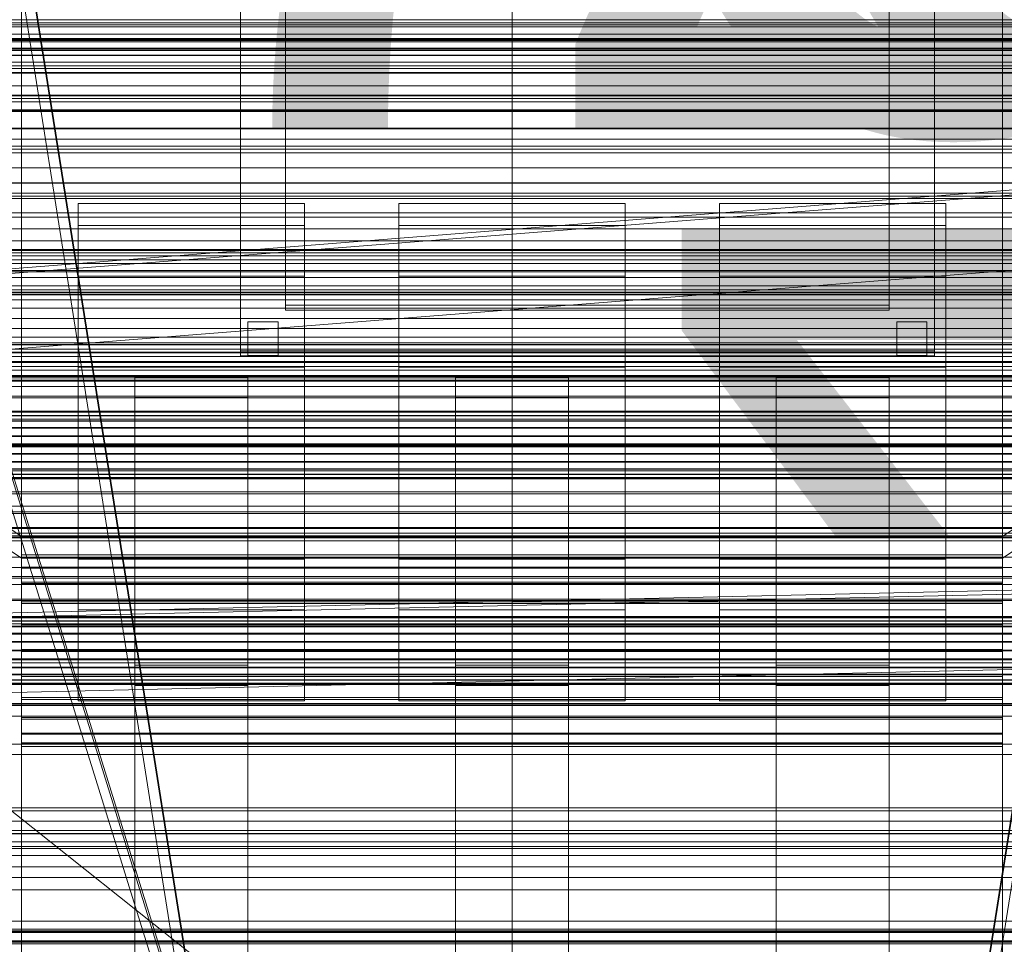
# Model space of a CAD drawing. Header units: millimetres. Extents: x -4738 to 65662, y -68080 to 6847.
# Tile 108 of 256: x -130 to 130, y -35416 to -35171. Entities that reach past the tile are written whole.
import ezdxf

# ---------------------------------------------------------------- set-up
doc = ezdxf.new("R2010")
doc.units = ezdxf.units.MM
for name, color, linetype, lineweight in [('COTAS_O', 1, 'Continuous', 0), ('COTAS_P', 1, 'Continuous', 0), ('frontal_bajante_movil', 7, 'Continuous', 0), ('frontal_briquetadora', 7, 'Continuous', 0), ('frontal_C01', 7, 'Continuous', 0), ('frontal_C02', 7, 'Continuous', 0), ('frontal_C03', 7, 'Continuous', 0), ('frontal_C04', 7, 'Continuous', 0), ('frontal_mix-C02', 7, 'Continuous', 0), ('frontal_secador', 7, 'Continuous', 0), ('frontal_tolva-C01', 7, 'Continuous', 0)]:
    doc.layers.add(name, color=color, linetype=linetype, lineweight=lineweight)
doc.dimstyles.new('R19_100', dxfattribs={"dimtxt": 250, "dimasz": 150, "dimexe": 150, "dimexo": 80, "dimgap": 100, "dimtad": 1, "dimtih": 1, "dimtoh": 1, "dimdsep": 46, "dimcen": 0.09, "dimadec": 0, "dimazin": 0, "dimtfac": 1, "dimtdec": 4, "dimtofl": 0, "dimtmove": 0, "dimatfit": 3, "dimfxl": 1, "dimtolj": 1, "dimtzin": 0, "dimarcsym": 0})

# ---------------------------------------------------------------- blocks, each defined once
blk = doc.blocks.new('DIM_R30_46')
at = {"layer": 'COTAS_P'}
for p, q in [((-4100, -35030), (-4219.91, -35921.98)), ((140, -35600), (20.09, -36491.98)), ((-4219.91, -35921.98), (-4065.25, -35897.36)), ((20.09, -36491.98), (-4219.91, -35921.98)), ((-4219.91, -35921.98), (-4077.24, -35986.56)), ((20.09, -36491.98), (-122.58, -36427.39)), ((20.09, -36491.98), (-134.57, -36516.59))]:
    blk.add_line(p, q, dxfattribs=at)
blk.add_text('4278.14 P', height=250, rotation=172.3434, dxfattribs=at).set_placement((-2113.24, -36306.08))
blk = doc.blocks.new('DIM_R30_54')
at = {"layer": 'COTAS_O'}
for p, q in [((-1480, -35300), (-1330, -35255)), ((490, -35300), (340, -35255)), ((-1480, -36000), (-1480, -35300)), ((-1480, -35300), (490, -35300)), ((-1480, -35300), (-1330, -35345)), ((490, -35300), (340, -35345)), ((490, -36000), (490, -35300))]:
    blk.add_line(p, q, dxfattribs=at)
blk.add_text('1970 O', height=250, dxfattribs=at).set_placement((-495, -35200))
blk = doc.blocks.new('DIM_R30_56')
at = {"layer": 'COTAS_O'}
for p, q in [((-1400, -35300), (-1250, -35255)), ((1400, -35300), (1250, -35255)), ((-1400, -36000), (-1400, -35300)), ((-1400, -35300), (1400, -35300)), ((-1400, -35300), (-1250, -35345)), ((1400, -35300), (1250, -35345)), ((1400, -36000), (1400, -35300))]:
    blk.add_line(p, q, dxfattribs=at)
blk.add_text('2800 O', height=250, dxfattribs=at).set_placement((0, -35200))
blk = doc.blocks.new('DIM_R30_57')
at = {"layer": 'COTAS_P'}
for p, q in [((-305, -34680), (395, -34680)), ((395, -34680), (350, -34830)), ((395, -36000), (395, -34680)), ((395, -34680), (440, -34830)), ((395, -36000), (350, -35850)), ((395, -36000), (440, -35850)), ((-305, -36000), (395, -36000))]:
    blk.add_line(p, q, dxfattribs=at)
blk.add_text('1320 P', height=250, rotation=90, dxfattribs=at).set_placement((295, -35340))
blk = doc.blocks.new('DIM_R30_58')
at = {"layer": 'COTAS_P'}
for p, q in [((-305, -35300), (-155, -35255)), ((345, -35300), (195, -35255)), ((-305, -36000), (-305, -35300)), ((-305, -35300), (345, -35300)), ((-305, -35300), (-155, -35345)), ((345, -35300), (195, -35345)), ((345, -36000), (345, -35300))]:
    blk.add_line(p, q, dxfattribs=at)
blk.add_text('650 P', height=250, dxfattribs=at).set_placement((20, -35200))

msp = doc.modelspace()

# ---------------------------------------------------------------- linework, layer by layer
at = {"layer": 'frontal_bajante_movil'}
for p, q in [((-168, -34903.359), (-80, -35460)), ((120, -35460), (208, -34903.359)), ((-82.939, -35460.565), (-170.939, -34903.924)), ((-168, -34904.675), (-80, -35461.315)), ((120, -35461.315), (208, -34904.675)), ((210.897, -34904.091), (122.897, -35460.731)), ((-72, -35129.419), (-72, -35258.837)), ((112, -35258.837), (112, -35129.419)), ((-72, -35260.153), (-72, -35130.734)), ((112, -35130.734), (112, -35260.153)), ((-60, -35138.888), (-60, -35246.737)), ((-60, -35248.052), (-60, -35140.203)), ((100, -35246.737), (100, -35138.888)), ((100, -35140.203), (100, -35248.052)), ((208, -35171.931), (-168, -35171.931)), ((-170.939, -35177.54), (-82.939, -35460.565)), ((-168, -35176.036), (208, -35176.036)), ((-80, -35460), (-168, -35176.975)), ((208, -35176.975), (-168, -35176.975)), ((-168, -35178.586), (208, -35178.586)), ((-80, -35461.611), (-168, -35178.586)), ((-60, -35246.737), (100, -35246.737)), ((-60, -35248.052), (-60, -35246.737)), ((100, -35248.052), (100, -35246.737)), ((100, -35248.052), (-60, -35248.052)), ((-70, -35251.165), (-70, -35258.355)), ((-62, -35251.165), (-70, -35251.165)), ((-70, -35252.919), (-70, -35251.165)), ((-70, -35252.919), (-62, -35252.919)), ((-70, -35260.109), (-70, -35252.919)), ((-62, -35258.355), (-62, -35251.165)), ((-62, -35251.165), (-62, -35252.919)), ((-62, -35252.919), (-62, -35260.109)), ((102, -35251.165), (102, -35258.355)), ((110, -35251.165), (102, -35251.165)), ((102, -35252.919), (102, -35251.165)), ((102, -35252.919), (110, -35252.919)), ((102, -35260.109), (102, -35252.919)), ((110, -35258.355), (110, -35251.165)), ((110, -35251.165), (110, -35252.919)), ((110, -35252.919), (110, -35260.109)), ((-70, -35258.355), (-62, -35258.355)), ((-70, -35258.355), (-70, -35260.109)), ((-62, -35258.355), (-62, -35260.109)), ((102, -35258.355), (110, -35258.355)), ((102, -35258.355), (102, -35260.109)), ((110, -35258.355), (110, -35260.109)), ((-72, -35258.837), (112, -35258.837)), ((-72, -35258.837), (-72, -35260.153)), ((112, -35260.153), (-72, -35260.153)), ((-62, -35260.109), (-70, -35260.109)), ((110, -35260.109), (102, -35260.109)), ((112, -35258.837), (112, -35260.153)), ((-305, -35325), (345, -35325)), ((220, -35347.232), (-180, -35347.232)), ((223, -35352.87), (-183, -35352.87)), ((-180, -35352.87), (220, -35352.87)), ((-183, -35355.689), (223, -35355.689)), ((-305, -35380), (345, -35380)), ((-305, -35386), (345, -35386)), ((-305, -35389), (345, -35389)), ((-245, -35389), (285, -35389))]:
    msp.add_line(p, q, dxfattribs=at)
at = {"layer": 'frontal_briquetadora'}
msp.add_line((-674.804, -34950), (340, -35756.525), dxfattribs=at)
at = {"layer": 'frontal_C01'}
for p, q in [((-130, -35308.031), (-130, -35045.418)), ((0, -35308.031), (0, -35045.418)), ((130, -35308.031), (130, -35045.418)), ((-130, -35051.199), (-130, -35313.812)), ((0, -35051.199), (0, -35313.812)), ((130, -35051.199), (130, -35313.812)), ((430, -35205.382), (-430, -35205.382)), ((430, -35210.382), (-430, -35210.382)), ((-115, -35308.257), (-115, -35219.826)), ((-115, -35219.826), (-55, -35219.826)), ((-115, -35225.603), (-115, -35219.826)), ((-55, -35219.826), (-55, -35308.257)), ((-55, -35219.826), (-55, -35225.603)), ((-30, -35308.257), (-30, -35219.826)), ((-30, -35219.826), (30, -35219.826)), ((-30, -35225.603), (-30, -35219.826)), ((30, -35219.826), (30, -35308.257)), ((30, -35219.826), (30, -35225.603)), ((55, -35308.257), (55, -35219.826)), ((55, -35219.826), (115, -35219.826)), ((55, -35225.603), (55, -35219.826)), ((115, -35219.826), (115, -35308.257)), ((115, -35219.826), (115, -35225.603)), ((-115, -35314.034), (-115, -35225.603)), ((-115, -35225.603), (-55, -35225.603)), ((-115, -35239.085), (-115, -35225.603)), ((-55, -35225.603), (-55, -35314.034)), ((-55, -35225.603), (-55, -35239.085)), ((-30, -35314.034), (-30, -35225.603)), ((-30, -35225.603), (30, -35225.603)), ((-30, -35239.085), (-30, -35225.603)), ((30, -35225.603), (30, -35314.034)), ((30, -35225.603), (30, -35239.085)), ((55, -35314.034), (55, -35225.603)), ((55, -35225.603), (115, -35225.603)), ((55, -35239.085), (55, -35225.603)), ((115, -35225.603), (115, -35314.034)), ((115, -35225.603), (115, -35239.085)), ((-115, -35327.516), (-115, -35239.085)), ((-115, -35239.085), (-55, -35239.085)), ((-115, -35263.159), (-115, -35239.085)), ((-55, -35239.085), (-55, -35327.516)), ((-55, -35239.085), (-55, -35263.159)), ((-30, -35327.516), (-30, -35239.085)), ((-30, -35239.085), (30, -35239.085)), ((-30, -35263.159), (-30, -35239.085)), ((30, -35239.085), (30, -35327.516)), ((30, -35239.085), (30, -35263.159)), ((55, -35327.516), (55, -35239.085)), ((55, -35239.085), (115, -35239.085)), ((55, -35263.159), (55, -35239.085)), ((115, -35239.085), (115, -35327.516)), ((115, -35239.085), (115, -35263.159)), ((-130, -35308.031), (-228.298, -35241.719)), ((228.298, -35241.719), (130, -35308.031)), ((-228.298, -35247.5), (-130, -35313.812)), ((130, -35313.812), (228.298, -35247.5)), ((-311.15, -35258.389), (311.15, -35258.389)), ((430, -35260.382), (-430, -35260.382)), ((-311.15, -35259.18), (311.15, -35259.18)), ((-311.15, -35259.328), (311.15, -35259.328)), ((-311.15, -35261.649), (311.15, -35261.649)), ((-311.15, -35261.933), (311.15, -35261.933)), ((-55, -35263.159), (-115, -35263.159)), ((-115, -35263.159), (-115, -35351.59)), ((-55, -35351.59), (-55, -35263.159)), ((30, -35263.159), (-30, -35263.159)), ((-30, -35263.159), (-30, -35351.59)), ((30, -35351.59), (30, -35263.159)), ((115, -35263.159), (55, -35263.159)), ((55, -35263.159), (55, -35351.59)), ((115, -35351.59), (115, -35263.159)), ((430, -35265.382), (-430, -35265.382)), ((-311.15, -35265.626), (311.15, -35265.626)), ((-311.15, -35266.029), (311.15, -35266.029)), ((-100, -35271.198), (-100, -35265.806)), ((-100, -35265.806), (-70, -35265.806)), ((-100, -35666.702), (-100, -35265.806)), ((-70, -35265.806), (-70, -35271.198)), ((-70, -35265.806), (-70, -35666.702)), ((-15, -35271.198), (-15, -35265.806)), ((-15, -35265.806), (15, -35265.806)), ((-15, -35666.702), (-15, -35265.806)), ((15, -35265.806), (15, -35271.198)), ((15, -35265.806), (15, -35666.702)), ((70, -35271.198), (70, -35265.806)), ((70, -35265.806), (100, -35265.806)), ((70, -35666.702), (70, -35265.806)), ((100, -35265.806), (100, -35271.198)), ((100, -35265.806), (100, -35666.702)), ((-311.15, -35270.841), (311.15, -35270.841)), ((-311.15, -35271.334), (311.15, -35271.334)), ((-70, -35271.198), (-100, -35271.198)), ((-100, -35271.198), (-100, -35672.095)), ((-70, -35672.095), (-70, -35271.198)), ((15, -35271.198), (-15, -35271.198)), ((-15, -35271.198), (-15, -35672.095)), ((15, -35672.095), (15, -35271.198)), ((100, -35271.198), (70, -35271.198)), ((70, -35271.198), (70, -35672.095)), ((100, -35672.095), (100, -35271.198)), ((-440, -35274.788), (440, -35274.788)), ((-440, -35275.068), (440, -35275.068)), ((-440, -35275.12), (440, -35275.12)), ((-440, -35275.943), (440, -35275.943)), ((-440, -35276.044), (440, -35276.044)), ((-440, -35277.352), (440, -35277.352)), ((-440, -35277.495), (440, -35277.495)), ((-440, -35279.2), (440, -35279.2)), ((311.15, -35276.939), (-311.15, -35276.939)), ((-311.15, -35277.488), (311.15, -35277.488)), ((-440, -35279.374), (440, -35279.374)), ((440, -35281.36), (-440, -35281.36)), ((-440, -35281.555), (440, -35281.555)), ((-440, -35283.686), (440, -35283.686)), ((-440, -35283.888), (440, -35283.888)), ((-311.15, -35283.503), (311.15, -35283.503)), ((-311.15, -35284.071), (311.15, -35284.071)), ((-440, -35286.019), (440, -35286.019)), ((-440, -35286.213), (440, -35286.213)), ((-440, -35288.199), (440, -35288.199)), ((-440, -35288.374), (440, -35288.374)), ((-440, -35290.079), (440, -35290.079)), ((-440, -35290.222), (440, -35290.222)), ((-440, -35291.53), (440, -35291.53)), ((-440, -35291.631), (440, -35291.631)), ((-311.15, -35290.086), (311.15, -35290.086)), ((-311.15, -35290.635), (311.15, -35290.635)), ((-440, -35292.454), (440, -35292.454)), ((-440, -35292.506), (440, -35292.506)), ((-440, -35292.786), (440, -35292.786)), ((-311.15, -35296.24), (311.15, -35296.24)), ((-311.15, -35296.732), (311.15, -35296.732)), ((-311.15, -35301.545), (311.15, -35301.545)), ((-311.15, -35301.947), (311.15, -35301.947)), ((-450, -35307.834), (450, -35307.834)), ((-311.15, -35305.64), (311.15, -35305.64)), ((-311.15, -35305.925), (311.15, -35305.925)), ((-130, -35565.195), (-130, -35308.031)), ((0, -35308.031), (-130, -35308.031)), ((0, -35565.195), (0, -35308.031)), ((130, -35308.031), (0, -35308.031)), ((130, -35565.195), (130, -35308.031)), ((-311.15, -35308.246), (311.15, -35308.246)), ((-311.15, -35308.394), (311.15, -35308.394)), ((-311.15, -35309.185), (311.15, -35309.185)), ((-55, -35308.257), (-115, -35308.257)), ((-115, -35308.257), (-115, -35314.034)), ((-55, -35314.034), (-55, -35308.257)), ((30, -35308.257), (-30, -35308.257)), ((-30, -35308.257), (-30, -35314.034)), ((30, -35314.034), (30, -35308.257)), ((115, -35308.257), (55, -35308.257)), ((55, -35308.257), (55, -35314.034)), ((115, -35314.034), (115, -35308.257)), ((-130, -35313.812), (-130, -35312.873)), ((-130, -35312.873), (-130, -35313.665)), ((-130, -35312.873), (130, -35312.873)), ((130, -35313.665), (130, -35312.873)), ((130, -35312.873), (130, -35313.812)), ((-130, -35313.665), (-130, -35316.133)), ((-130, -35313.665), (130, -35313.665)), ((-130, -35313.812), (-130, -35570.976)), ((-130, -35313.812), (0, -35313.812)), ((-130, -35316.418), (-130, -35313.812)), ((-130, -35313.812), (130, -35313.812)), ((-55, -35314.034), (-115, -35314.034)), ((-115, -35314.034), (-115, -35327.516)), ((-55, -35327.516), (-55, -35314.034)), ((30, -35314.034), (-30, -35314.034)), ((-30, -35314.034), (-30, -35327.516)), ((0, -35313.812), (0, -35570.976)), ((0, -35313.812), (130, -35313.812)), ((30, -35327.516), (30, -35314.034)), ((115, -35314.034), (55, -35314.034)), ((55, -35314.034), (55, -35327.516)), ((115, -35327.516), (115, -35314.034)), ((130, -35316.133), (130, -35313.665)), ((130, -35313.812), (130, -35570.976)), ((130, -35313.812), (130, -35316.418)), ((-130, -35316.133), (-130, -35320.111)), ((-130, -35316.133), (130, -35316.133)), ((-130, -35320.513), (-130, -35316.418)), ((-130, -35316.418), (130, -35316.418)), ((130, -35320.111), (130, -35316.133)), ((130, -35316.418), (130, -35320.513)), ((450, -35318.618), (-450, -35318.618)), ((-130, -35320.111), (-130, -35325.326)), ((-130, -35320.111), (130, -35320.111)), ((-130, -35325.818), (-130, -35320.513)), ((-130, -35320.513), (130, -35320.513)), ((130, -35325.326), (130, -35320.111)), ((130, -35320.513), (130, -35325.818)), ((-130, -35325.326), (-130, -35331.423)), ((-130, -35325.326), (130, -35325.326)), ((-130, -35331.972), (-130, -35325.818)), ((-130, -35325.818), (130, -35325.818)), ((130, -35331.423), (130, -35325.326)), ((130, -35325.818), (130, -35331.972)), ((-55, -35327.516), (-115, -35327.516)), ((-115, -35327.516), (-115, -35351.59)), ((-55, -35351.59), (-55, -35327.516)), ((30, -35327.516), (-30, -35327.516)), ((-30, -35327.516), (-30, -35351.59)), ((30, -35351.59), (30, -35327.516)), ((115, -35327.516), (55, -35327.516)), ((55, -35327.516), (55, -35351.59)), ((115, -35351.59), (115, -35327.516)), ((-148, -35329.272), (148, -35329.272)), ((-148, -35329.552), (148, -35329.552)), ((-148, -35329.604), (148, -35329.604)), ((-148, -35330.427), (148, -35330.427)), ((-148, -35330.528), (148, -35330.528)), ((-130, -35331.423), (-130, -35337.987)), ((130, -35331.423), (-130, -35331.423)), ((130, -35337.987), (130, -35331.423)), ((-148, -35331.836), (148, -35331.836)), ((-148, -35331.979), (148, -35331.979)), ((-148, -35333.684), (148, -35333.684)), ((-148, -35333.859), (148, -35333.859)), ((-130, -35338.555), (-130, -35331.972)), ((-130, -35331.972), (130, -35331.972)), ((130, -35331.972), (130, -35338.555)), ((148, -35335.845), (-148, -35335.845)), ((-148, -35336.039), (148, -35336.039)), ((-148, -35338.17), (148, -35338.17)), ((-148, -35338.372), (148, -35338.372)), ((-130, -35337.987), (-130, -35344.57)), ((-130, -35337.987), (130, -35337.987)), ((-130, -35345.119), (-130, -35338.555)), ((-130, -35338.555), (130, -35338.555)), ((130, -35344.57), (130, -35337.987)), ((130, -35338.555), (130, -35345.119)), ((450, -35341.538), (-450, -35341.538)), ((-148, -35340.503), (148, -35340.503)), ((-148, -35340.698), (148, -35340.698)), ((-148, -35342.684), (148, -35342.684)), ((-148, -35342.858), (148, -35342.858)), ((-148, -35344.563), (148, -35344.563)), ((-130, -35344.57), (-130, -35350.724)), ((-130, -35344.57), (130, -35344.57)), ((-100, -35347.571), (-100, -35342.178)), ((-100, -35342.178), (-70, -35342.178)), ((-100, -35743.543), (-100, -35342.178)), ((-70, -35342.178), (-70, -35347.571)), ((-70, -35342.178), (-70, -35743.543)), ((-15, -35347.571), (-15, -35342.178)), ((-15, -35342.178), (15, -35342.178)), ((-15, -35743.543), (-15, -35342.178)), ((15, -35342.178), (15, -35347.571)), ((15, -35342.178), (15, -35743.543)), ((70, -35347.571), (70, -35342.178)), ((70, -35342.178), (100, -35342.178)), ((70, -35743.543), (70, -35342.178)), ((100, -35342.178), (100, -35347.571)), ((100, -35342.178), (100, -35743.543)), ((130, -35350.724), (130, -35344.57)), ((-148, -35344.706), (148, -35344.706)), ((-148, -35346.014), (148, -35346.014)), ((-148, -35346.115), (148, -35346.115)), ((-148, -35346.938), (148, -35346.938)), ((-148, -35346.99), (148, -35346.99)), ((-130, -35351.217), (-130, -35345.119)), ((-130, -35345.119), (130, -35345.119)), ((130, -35345.119), (130, -35351.217)), ((-148, -35347.271), (148, -35347.271)), ((-70, -35347.571), (-100, -35347.571)), ((-100, -35347.571), (-100, -35748.935)), ((-70, -35748.935), (-70, -35347.571)), ((15, -35347.571), (-15, -35347.571)), ((-15, -35347.571), (-15, -35748.935)), ((15, -35748.935), (15, -35347.571)), ((100, -35347.571), (70, -35347.571)), ((70, -35347.571), (70, -35748.935)), ((100, -35748.935), (100, -35347.571)), ((-450, -35352.322), (450, -35352.322)), ((-130, -35350.724), (-130, -35356.029)), ((-130, -35350.724), (130, -35350.724)), ((-130, -35356.432), (-130, -35351.217)), ((-130, -35351.217), (130, -35351.217)), ((-115, -35351.59), (-55, -35351.59)), ((-30, -35351.59), (30, -35351.59)), ((55, -35351.59), (115, -35351.59)), ((130, -35356.029), (130, -35350.724)), ((130, -35351.217), (130, -35356.432)), ((-130, -35356.029), (-130, -35360.125)), ((-130, -35356.029), (130, -35356.029)), ((-130, -35360.409), (-130, -35356.432)), ((-130, -35356.432), (130, -35356.432)), ((130, -35360.125), (130, -35356.029)), ((130, -35356.432), (130, -35360.409)), ((-130, -35360.125), (-130, -35362.731)), ((-130, -35360.125), (130, -35360.125)), ((130, -35362.731), (130, -35360.125)), ((-130, -35362.878), (-130, -35360.409)), ((-130, -35360.409), (130, -35360.409)), ((-130, -35362.731), (-130, -35363.67)), ((-130, -35362.731), (130, -35362.731)), ((-130, -35363.67), (-130, -35362.878)), ((-130, -35362.878), (130, -35362.878)), ((130, -35360.409), (130, -35362.878)), ((130, -35363.67), (130, -35362.731)), ((130, -35362.878), (130, -35363.67)), ((-130, -35363.67), (130, -35363.67)), ((-425, -35398.445), (425, -35398.445)), ((425, -35410.001), (-425, -35410.001)), ((425, -35412.142), (-425, -35412.142))]:
    msp.add_line(p, q, dxfattribs=at)
at = {"layer": 'frontal_C02'}
for p, q in [((-130, -35386.887), (-130, -35102.421)), ((0, -35386.887), (0, -35102.421)), ((130, -35386.887), (130, -35102.421)), ((-130, -35108.151), (-130, -35392.618)), ((0, -35108.151), (0, -35392.618)), ((130, -35108.151), (130, -35392.618)), ((-425, -35191.263), (425, -35191.263)), ((425, -35202.717), (-425, -35202.717)), ((425, -35206.404), (-425, -35206.404)), ((-425, -35217.858), (425, -35217.858)), ((-450, -35307.157), (450, -35307.157)), ((450, -35319.079), (-450, -35319.079)), ((450, -35340.567), (-450, -35340.567)), ((-450, -35352.489), (450, -35352.489)), ((-300, -35386.799), (300, -35386.799)), ((-250, -35386.887), (-130, -35386.887)), ((-130, -35386.887), (0, -35386.887)), ((-130, -35392.618), (-130, -35386.887)), ((0, -35386.887), (130, -35386.887)), ((0, -35392.618), (0, -35386.887)), ((130, -35386.887), (250, -35386.887)), ((130, -35392.618), (130, -35386.887)), ((300, -35390.233), (-300, -35390.233)), ((300, -35390.743), (-300, -35390.743)), ((-130, -35392.618), (-250, -35392.618)), ((0, -35392.618), (-130, -35392.618)), ((130, -35392.618), (0, -35392.618)), ((250, -35392.618), (130, -35392.618)), ((-300, -35395.596), (300, -35395.596)), ((300, -35412.599), (-300, -35412.599)), ((-300, -35413.037), (300, -35413.037)), ((300, -35415.228), (-300, -35415.228)), ((-300, -35415.574), (300, -35415.574)), ((-300, -35416.016), (300, -35416.016))]:
    msp.add_line(p, q, dxfattribs=at)
at = {"layer": 'frontal_C03'}
for p, q in [((1250, -35171.11), (-1250, -35171.11)), ((1496, -35172.402), (-1496, -35172.402)), ((1496, -35172.994), (-1496, -35172.994)), ((1250, -35174.883), (-1250, -35174.883)), ((1496, -35176.05), (-1496, -35176.05)), ((1496, -35176.552), (-1496, -35176.552)), ((1250, -35176.362), (-1250, -35176.362)), ((1496, -35178.891), (-1496, -35178.891)), ((1496, -35179.226), (-1496, -35179.226)), ((1496, -35180.492), (-1496, -35180.492)), ((1496, -35180.61), (-1496, -35180.61)), ((1250, -35183.337), (-1250, -35183.337)), ((1250, -35184.004), (-1250, -35184.004)), ((1250, -35185.257), (-1250, -35185.257)), ((1250, -35188.575), (-1250, -35188.575)), ((-1415, -35192.849), (1415, -35192.849)), ((1250, -35191.106), (-1250, -35191.106)), ((1250, -35191.944), (-1250, -35191.944)), ((1250, -35195.109), (-1250, -35195.109)), ((1250, -35195.403), (-1250, -35195.403)), ((1250, -35199.843), (-1250, -35199.843)), ((1250, -35204.557), (-1250, -35204.557)), ((1250, -35214.434), (-1250, -35214.434)), ((1250, -35218.442), (-1250, -35218.442)), ((1250, -35226.548), (-1250, -35226.548)), ((1250, -35229.697), (-1250, -35229.697)), ((-1415, -35232.849), (1415, -35232.849)), ((1250, -35235.72), (-1250, -35235.72)), ((1250, -35237.89), (-1250, -35237.89)), ((1250, -35241.599), (-1250, -35241.599)), ((1250, -35242.705), (-1250, -35242.705)), ((1250, -35243.957), (-1250, -35243.957)), ((-1496, -35320.73), (1496, -35320.73)), ((1496, -35324.628), (-1496, -35324.628))]:
    msp.add_line(p, q, dxfattribs=at)
at = {"layer": 'frontal_C04'}
for p, q in [((188, -35182.378), (-188, -35182.378)), ((-188, -35185.114), (188, -35185.114)), ((-188, -35214.327), (188, -35214.327)), ((188, -35217.063), (-188, -35217.063)), ((225, -35232.255), (-225, -35232.255)), ((188, -35231.971), (-188, -35231.971)), ((225, -35233.625), (-225, -35233.625)), ((-188, -35234.707), (188, -35234.707)), ((225, -35237.527), (-225, -35237.527)), ((250, -35243.255), (-250, -35243.255)), ((250, -35243.788), (-250, -35243.788)), ((250, -35245.305), (-250, -35245.305)), ((225, -35243.367), (-225, -35243.367)), ((250, -35247.576), (-250, -35247.576)), ((-250, -35250.255), (250, -35250.255)), ((-225, -35250.255), (225, -35250.255)), ((250, -35252.934), (-250, -35252.934)), ((250, -35255.205), (-250, -35255.205)), ((250, -35256.722), (-250, -35256.722)), ((250, -35257.255), (-250, -35257.255)), ((225, -35257.143), (-225, -35257.143)), ((225, -35262.983), (-225, -35262.983)), ((-188, -35263.92), (188, -35263.92)), ((225, -35266.885), (-225, -35266.885)), ((225, -35268.255), (-225, -35268.255)), ((188, -35266.656), (-188, -35266.656)), ((188, -35281.564), (-188, -35281.564)), ((-188, -35284.3), (188, -35284.3)), ((-188, -35313.513), (188, -35313.513)), ((188, -35316.249), (-188, -35316.249)), ((188, -35331.157), (-188, -35331.157)), ((-188, -35333.893), (188, -35333.893)), ((-188, -35363.106), (188, -35363.106)), ((188, -35365.842), (-188, -35365.842)), ((188, -35380.749), (-188, -35380.749)), ((-188, -35383.486), (188, -35383.486)), ((-202, -35401.693), (202, -35401.693)), ((-188, -35412.699), (188, -35412.699)), ((188, -35415.435), (-188, -35415.435))]:
    msp.add_line(p, q, dxfattribs=at)
at = {"layer": 'frontal_mix-C02'}
for p, q in [((170, -35213.269), (-170, -35240.004)), ((-170.074, -35241.303), (169.926, -35214.568)), ((-170, -35241.303), (170, -35214.568)), ((169.926, -35234.568), (-170.074, -35261.303)), ((-170, -35261.303), (170, -35234.568)), ((-170, -35329.168), (170, -35321.395)), ((170, -35322.458), (-170, -35330.23)), ((170.021, -35322.458), (-169.979, -35330.23)), ((170, -35342.458), (-170, -35350.23)), ((-169.979, -35350.23), (170.021, -35342.458))]:
    msp.add_line(p, q, dxfattribs=at)
at = {"layer": 'frontal_secador'}
for p, q in [((-1250, -35195), (1250, -35195)), ((-1250, -35200), (1250, -35200))]:
    msp.add_line(p, q, dxfattribs=at)
at = {"layer": 'frontal_tolva-C01'}
for p, q in [((-225, -35222.279), (225, -35222.279)), ((-225, -35223.388), (225, -35223.388)), ((225, -35239.388), (-225, -35239.388))]:
    msp.add_line(p, q, dxfattribs=at)

# ---------------------------------------------------------------- dimensions: what is measured, and where the dimension line sits
at = {"layer": 'COTAS_O'}
for p1, p2, picture, middle in [((-1480, -36000), (490, -36000), 'DIM_R30_54', (-495, -35300)), ((-1400, -36000), (1400, -36000), 'DIM_R30_56', (0, -35300))]:
    dim = msp.add_aligned_dim(p1=p1, p2=p2, distance=700, text='<> O', dimstyle='R19_100', dxfattribs=at)
    dim.commit()
    dim.dimension.update_dxf_attribs({"geometry": picture, "text_midpoint": middle})
at = {"layer": 'COTAS_P'}
for p1, p2, distance, picture, middle in [((-305, -36000), (-305, -34680), -700, 'DIM_R30_57', (395, -35340)), ((-305, -36000), (345, -36000), 700, 'DIM_R30_58', (20, -35300)), ((140, -35600), (-4100, -35030), 900, 'DIM_R30_46', (-2099.912, -36206.976))]:
    dim = msp.add_aligned_dim(p1=p1, p2=p2, distance=distance, text='<> P', dimstyle='R19_100', dxfattribs=at)
    dim.commit()
    dim.dimension.update_dxf_attribs({"geometry": picture, "text_midpoint": middle})

doc.saveas('drawing.dxf')
